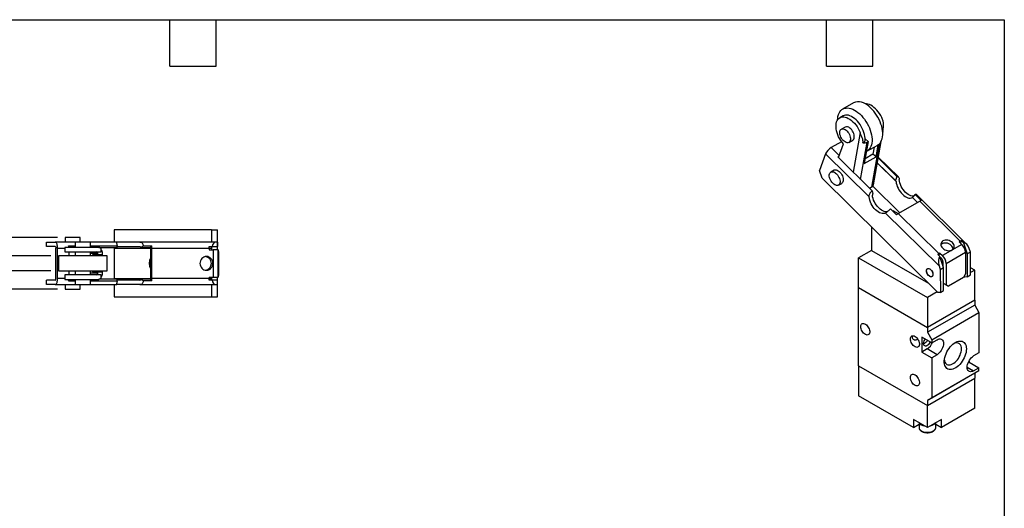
# Model space of a CAD drawing. Header units: millimetres. Extents: x 13 to 546, y 13 to 419.
# Tile 3 of 3: x 222 to 546, y 259 to 419. Entities that reach past the tile are written whole.
import ezdxf

# ---------------------------------------------------------------- set-up
doc = ezdxf.new("R2010")
doc.units = ezdxf.units.MM
doc.header["$LTSCALE"] = 2
doc.layers.add('DIMENSIONS', color=140, linetype='Continuous', lineweight=25)
doc.layers.add('TEXT', color=140, linetype='Continuous', lineweight=25)
doc.styles.add('SLDTEXTSTYLE0', font='TXT', dxfattribs={"width": 0.7})
doc.dimstyles.new('SLDDIMSTYLE1', dxfattribs={"dimtxt": 4.316016, "dimasz": 6.604, "dimexe": 0, "dimexo": 0.0625, "dimgap": 1.079004, "dimtad": 0, "dimtih": 1, "dimtoh": 1, "dimrnd": 1e-09, "dimzin": 4, "dimdsep": 46, "dimtxsty": 'SLDTEXTSTYLE0', "dimsah": 1, "dimcen": 0.09, "dimadec": 0, "dimazin": 1, "dimtfac": 1, "dimtofl": 0, "dimtmove": 0, "dimatfit": 3, "dimfxl": 0, "dimfrac": 2, "dimtolj": 1, "dimtzin": 12, "dimarcsym": 0})
doc.dimstyles.new('SLDDIMSTYLE5', dxfattribs={"dimtxt": 4.316016, "dimasz": 6.604, "dimexe": 0, "dimexo": 0.0625, "dimgap": 1.079004, "dimtad": 0, "dimtih": 1, "dimtoh": 1, "dimrnd": 1e-09, "dimzin": 4, "dimdsep": 46, "dimtxsty": 'SLDTEXTSTYLE0', "dimsah": 1, "dimcen": 0.09, "dimadec": 0, "dimazin": 1, "dimtfac": 1, "dimtmove": 0, "dimatfit": 0, "dimfxl": 0, "dimfrac": 2, "dimtolj": 1, "dimtzin": 12, "dimarcsym": 0})

# ---------------------------------------------------------------- blocks, each defined once
blk = doc.blocks.new('_D_20')
at = {"layer": 'DIMENSIONS'}
for p, q in [((180.51, 373.87), (179.06, 373.87)), ((179.06, 373.87), (179.06, 367.01)), ((193.33, 373.87), (194.78, 373.87)), ((194.78, 373.87), (194.78, 367.01)), ((201.11, 373.87), (213.81, 373.87)), ((213.81, 373.87), (213.81, 341.52)), ((179.06, 367.01), (180.51, 367.01)), ((194.78, 367.01), (193.33, 367.01)), ((232.66, 341.52), (207.46, 341.52)), ((232.66, 336.52), (207.46, 336.52)), ((213.81, 336.52), (213.81, 323.82))]:
    blk.add_line(p, q, dxfattribs=at)
for points in [[(213.81, 341.52), (214.83, 348.12), (212.8, 348.12)], [(213.81, 336.52), (212.8, 329.91), (214.83, 329.91)]]:
    blk.add_solid(points, dxfattribs=at)
at = {"layer": 'DIMENSIONS', "char_height": 4.233, "attachment_point": 1, "style": 'SLDTEXTSTYLE0'}
for s, insert in [('5.0', (182.3, 380.29)), ('0.20', (180.51, 372.46))]:
    blk.add_mtext(s, dxfattribs=dict(at, insert=insert))
blk = doc.blocks.new('_D_21')
at = {"layer": 'DIMENSIONS'}
for p, q in [((212.29, 347.52), (186.65, 347.52)), ((193, 347.52), (193, 330.52)), ((234.79, 347.52), (215.34, 347.52)), ((212.29, 330.52), (186.65, 330.52)), ((193, 320.08), (193, 330.52)), ((234.79, 330.52), (215.34, 330.52)), ((159.7, 320.08), (158.25, 320.08)), ((158.25, 320.08), (158.25, 313.22)), ((172.52, 320.08), (173.97, 320.08)), ((173.97, 320.08), (173.97, 313.22)), ((180.3, 320.08), (193, 320.08)), ((158.25, 313.22), (159.7, 313.22)), ((173.97, 313.22), (172.52, 313.22))]:
    blk.add_line(p, q, dxfattribs=at)
for points in [[(193, 347.52), (191.99, 340.91), (194.02, 340.91)], [(193, 330.52), (194.02, 337.12), (191.99, 337.12)]]:
    blk.add_solid(points, dxfattribs=at)
at = {"layer": 'DIMENSIONS', "char_height": 4.233, "attachment_point": 1, "style": 'SLDTEXTSTYLE0'}
for s, insert in [('17.0', (159.7, 326.51)), ('0.67', (159.7, 318.68))]:
    blk.add_mtext(s, dxfattribs=dict(at, insert=insert))

msp = doc.modelspace()

# ---------------------------------------------------------------- linework, layer by layer
for p, q in [((496.495, 391.76), (492.96, 389.719)), ((493.076, 387.477), (492.015, 386.864)), ((493.765, 383.833), (492.527, 383.119)), ((498.676, 382.029), (496.377, 369.018)), ((506.112, 382.366), (506.163, 382.395)), ((506.129, 382.166), (506.151, 382.293)), ((492.623, 379.003), (489.235, 377.048)), ((495.027, 378.789), (496.265, 379.503)), ((498.809, 366.621), (500.976, 378.887)), ((499.634, 378.626), (500.247, 378.98)), ((501.33, 379.091), (500.042, 371.806)), ((500.318, 379.892), (501.33, 379.091)), ((500.976, 378.887), (501.33, 379.091)), ((503.062, 364.807), (505.573, 379.023)), ((491.826, 374.493), (489.235, 377.048)), ((491.557, 373.771), (493.227, 378.257)), ((500.959, 375.862), (504.494, 377.903)), ((504.996, 378.276), (502.483, 364.055)), ((503.302, 377.215), (502.888, 374.876)), ((503.931, 374.051), (504.627, 377.985)), ((487.349, 374.964), (485.335, 369.553)), ((487.349, 374.964), (501.66, 360.854)), ((491.32, 374.005), (502.653, 362.83)), ((500.042, 371.806), (503.931, 374.051)), ((502.888, 374.876), (500.323, 373.395)), ((503.931, 374.051), (502.888, 374.876)), ((504.624, 373.648), (510.816, 367.542)), ((511.288, 367.434), (504.677, 373.952)), ((486.196, 366.972), (485.335, 369.553)), ((490.146, 369.64), (489.085, 369.028)), ((504.338, 372.031), (510.499, 365.956)), ((504.352, 372.111), (510.294, 366.252)), ((486.196, 366.972), (524.299, 329.403)), ((491.585, 364.698), (492.646, 365.31)), ((502.483, 364.055), (501.807, 363.665)), ((511.709, 355.633), (502.854, 364.364)), ((511.233, 355.358), (518.304, 359.44)), ((515.873, 360.657), (517.549, 359.005)), ((515.92, 360.705), (517.609, 359.039)), ((516.811, 361.631), (518.813, 359.657)), ((533.72, 345.317), (517.191, 361.614)), ((518.304, 359.44), (531.636, 346.295)), ((510.651, 354.945), (508.649, 356.919)), ((509.495, 356.361), (509.319, 356.259)), ((509.495, 356.361), (511.232, 355.358)), ((507.034, 355.555), (524.653, 338.183)), ((524.565, 342.213), (511.233, 355.358)), ((285.428, 350.018), (253.428, 350.018)), ((253.428, 350.018), (253.428, 346.018)), ((285.428, 350.018), (287.428, 350.018)), ((285.428, 350.018), (285.428, 346.018)), ((287.428, 346.018), (287.428, 350.018)), ((502.424, 350.971), (502.424, 343.297)), ((237.331, 347.518), (237.331, 346.018)), ((240.286, 347.518), (237.331, 347.518)), ((242.331, 347.518), (240.286, 347.518)), ((242.331, 346.018), (242.331, 347.518)), ((531.688, 345.691), (531.974, 346.459)), ((531.974, 346.459), (532.658, 345.786)), ((231.259, 344.518), (231.259, 346.018)), ((231.259, 346.018), (234.108, 346.018)), ((234.108, 344.518), (231.259, 344.518)), ((240.699, 346.018), (234.108, 346.018)), ((234.275, 334.018), (234.275, 344.018)), ((234.776, 344.018), (234.776, 334.018)), ((234.776, 344.018), (237.199, 344.018)), ((237.199, 344.268), (237.199, 342.768)), ((248.377, 344.268), (237.199, 344.268)), ((238.495, 344.79), (240.699, 344.79)), ((240.699, 346.018), (240.699, 344.268)), ((243.654, 346.018), (240.699, 346.018)), ((245.699, 346.018), (243.654, 346.018)), ((245.699, 344.268), (245.699, 346.018)), ((254.347, 346.018), (245.699, 346.018)), ((245.699, 344.79), (254.523, 344.79)), ((248.429, 344.26), (254.315, 344.26)), ((249.199, 342.768), (249.199, 343.742)), ((253.428, 344.26), (253.428, 344.018)), ((253.428, 344.018), (265.384, 344.018)), ((253.428, 344.018), (253.428, 334.018)), ((261.947, 346.018), (254.347, 346.018)), ((254.361, 344.518), (261.947, 344.518)), ((286.864, 346.018), (261.947, 346.018)), ((262.272, 344.26), (265.364, 344.26)), ((263.003, 344.79), (265.833, 344.79)), ((265.364, 344.26), (265.833, 344.79)), ((265.384, 344.018), (265.384, 334.018)), ((265.885, 344.018), (284.739, 344.018)), ((265.885, 334.018), (265.885, 344.018)), ((284.718, 344.518), (285.684, 344.518)), ((284.739, 344.018), (284.739, 343.518)), ((284.739, 344.018), (285.428, 344.018)), ((284.739, 343.518), (285.964, 343.518)), ((285.428, 344.518), (285.428, 344.018)), ((285.428, 344.018), (285.428, 343.518)), ((285.684, 344.518), (287.406, 344.518)), ((285.964, 343.518), (285.964, 334.518)), ((287.63, 343.518), (285.964, 343.518)), ((287.406, 346.018), (286.864, 346.018)), ((287.406, 346.018), (287.406, 344.518)), ((287.488, 346.018), (287.406, 346.018)), ((287.406, 344.518), (287.488, 344.518)), ((287.428, 343.518), (287.428, 344.518)), ((287.488, 344.518), (287.488, 346.018)), ((287.63, 334.518), (287.63, 343.518)), ((287.63, 343.518), (287.706, 343.518)), ((287.706, 343.518), (287.715, 342.518)), ((502.424, 343.297), (498.182, 340.848)), ((502.424, 343.297), (521.201, 332.457)), ((532.148, 345.237), (525.784, 341.563)), ((531.636, 346.295), (531.282, 346.091)), ((531.282, 346.091), (532.148, 345.237)), ((532.658, 345.786), (533.875, 342.137)), ((534.936, 342.749), (534.552, 343.898)), ((235.199, 341.518), (235.199, 336.518)), ((244.655, 341.518), (235.199, 341.518)), ((237.199, 342.768), (249.199, 342.768)), ((238.547, 342.768), (238.547, 341.518)), ((240.699, 342.768), (240.699, 341.518)), ((251.199, 341.518), (244.655, 341.518)), ((245.699, 341.518), (245.699, 342.768)), ((248.155, 342.268), (245.699, 342.268)), ((248.155, 341.768), (246.334, 341.768)), ((246.334, 341.768), (246.334, 341.518)), ((247.809, 341.518), (247.809, 341.768)), ((248.155, 341.768), (248.155, 342.268)), ((249.63, 341.768), (248.155, 341.768)), ((249.63, 341.768), (249.63, 342.268)), ((251.199, 336.518), (251.199, 341.518)), ((287.715, 342.518), (287.715, 335.518)), ((498.182, 340.848), (520.809, 327.785)), ((498.182, 331.049), (498.182, 340.848)), ((524.879, 341.295), (524.196, 341.969)), ((524.918, 342.418), (524.565, 342.213)), ((524.602, 341.569), (524.918, 342.418)), ((526.097, 337.647), (524.879, 341.295)), ((524.918, 342.418), (525.784, 341.563)), ((525.431, 340.613), (524.948, 341.088)), ((526.962, 338.977), (533.326, 342.651)), ((533.326, 342.651), (533.38, 335.62)), ((534.936, 342.749), (533.875, 342.137)), ((533.875, 342.137), (533.933, 334.588)), ((534.993, 335.2), (534.936, 342.749)), ((524.653, 338.183), (525.036, 337.035)), ((525.036, 337.035), (526.097, 337.647)), ((525.036, 337.035), (525.094, 329.485)), ((525.893, 339.702), (525.489, 339.469)), ((525.902, 339.579), (525.912, 338.2)), ((526.155, 330.097), (526.097, 337.647)), ((526.962, 338.977), (527.016, 331.947)), ((536.365, 336.766), (534.975, 337.568)), ((536.365, 336.766), (534.988, 335.97)), ((536.365, 326.967), (536.365, 336.766)), ((231.259, 332.018), (231.259, 333.518)), ((234.108, 333.518), (231.259, 333.518)), ((237.199, 334.018), (234.776, 334.018)), ((235.199, 336.518), (244.655, 336.518)), ((237.199, 335.268), (237.199, 333.768)), ((249.199, 335.268), (237.199, 335.268)), ((237.199, 333.768), (248.377, 333.768)), ((238.547, 336.518), (238.547, 335.268)), ((240.699, 336.518), (240.699, 335.268)), ((240.699, 333.768), (240.699, 332.018)), ((244.655, 336.518), (251.199, 336.518)), ((245.699, 335.268), (245.699, 336.518)), ((248.155, 335.768), (245.699, 335.768)), ((245.699, 332.018), (245.699, 333.768)), ((246.334, 336.518), (246.334, 336.268)), ((246.334, 336.268), (248.155, 336.268)), ((247.809, 336.268), (247.809, 336.518)), ((248.155, 335.768), (248.155, 336.268)), ((248.155, 336.268), (249.63, 336.268)), ((254.315, 333.776), (248.429, 333.776)), ((249.199, 334.294), (249.199, 335.268)), ((249.63, 335.768), (249.63, 336.268)), ((253.428, 334.018), (265.384, 334.018)), ((253.428, 334.018), (253.428, 333.776)), ((261.947, 333.518), (254.361, 333.518)), ((265.364, 333.776), (262.272, 333.776)), ((265.833, 333.247), (265.364, 333.776)), ((284.739, 334.018), (265.885, 334.018)), ((285.684, 333.518), (284.718, 333.518)), ((284.739, 334.518), (284.739, 334.018)), ((284.739, 334.518), (285.964, 334.518)), ((284.739, 334.018), (285.428, 334.018)), ((285.428, 334.518), (285.428, 334.018)), ((285.428, 334.018), (285.428, 333.518)), ((287.406, 333.518), (285.684, 333.518)), ((285.964, 334.518), (287.63, 334.518)), ((287.406, 332.018), (287.406, 333.518)), ((287.488, 333.518), (287.406, 333.518)), ((287.428, 333.518), (287.428, 334.518)), ((287.488, 332.018), (287.488, 333.518)), ((287.63, 334.518), (287.706, 334.518)), ((287.715, 335.518), (287.706, 334.518)), ((532.679, 334.392), (527.73, 331.535)), ((533.38, 335.62), (532.679, 334.392)), ((533.138, 334.506), (532.886, 334.754)), ((533.933, 334.588), (533.138, 334.506)), ((533.933, 334.588), (534.993, 335.2)), ((234.108, 332.018), (231.259, 332.018)), ((234.108, 332.018), (240.699, 332.018)), ((237.331, 332.018), (237.331, 330.518)), ((237.331, 330.518), (240.286, 330.518)), ((238.495, 333.247), (240.699, 333.247)), ((240.286, 330.518), (242.331, 330.518)), ((240.699, 332.018), (243.654, 332.018)), ((242.331, 330.518), (242.331, 332.018)), ((243.654, 332.018), (245.699, 332.018)), ((245.699, 333.247), (254.523, 333.247)), ((245.699, 332.018), (254.347, 332.018)), ((253.428, 332.018), (253.428, 328.018)), ((261.947, 332.018), (254.347, 332.018)), ((261.947, 332.018), (286.864, 332.018)), ((265.833, 333.247), (263.003, 333.247)), ((285.428, 332.018), (285.428, 328.018)), ((286.864, 332.018), (287.406, 332.018)), ((287.406, 332.018), (287.488, 332.018)), ((287.428, 328.018), (287.428, 332.018)), ((498.182, 305.328), (498.182, 331.049)), ((498.182, 331.049), (520.809, 317.987)), ((527.016, 331.947), (526.137, 332.445)), ((526.137, 332.443), (526.669, 332.136)), ((526.669, 332.136), (527.73, 331.535)), ((527.73, 331.535), (527.016, 331.947)), ((253.428, 328.018), (285.428, 328.018)), ((285.428, 328.018), (287.428, 328.018)), ((524.045, 329.653), (520.809, 327.785)), ((520.809, 327.785), (520.809, 317.987)), ((536.365, 326.967), (520.809, 317.987)), ((525.094, 329.485), (524.299, 329.403)), ((525.094, 329.485), (526.155, 330.097)), ((536.365, 326.967), (536.365, 325.334)), ((536.365, 325.334), (520.809, 316.354)), ((536.365, 325.334), (537.78, 322.885)), ((522.223, 313.904), (537.78, 322.885)), ((537.78, 322.885), (537.78, 309.616)), ((520.809, 317.987), (520.809, 316.354)), ((522.223, 312.883), (518.971, 314.761)), ((518.971, 314.761), (518.971, 309.862)), ((520.809, 316.354), (522.223, 313.904)), ((520.738, 310.882), (518.971, 309.862)), ((523.991, 309.005), (520.738, 310.882)), ((522.223, 313.904), (522.223, 312.883)), ((522.223, 312.883), (523.991, 313.904)), ((518.971, 309.862), (522.223, 307.984)), ((523.991, 309.005), (522.223, 307.984)), ((522.223, 307.984), (522.223, 294.715)), ((537.78, 309.616), (536.012, 308.595)), ((498.182, 305.328), (498.182, 295.53)), ((498.182, 305.328), (520.809, 292.266)), ((533.891, 304.921), (536.012, 303.696)), ((534.527, 306.594), (534.217, 306.415)), ((534.527, 307.038), (534.527, 306.594)), ((534.527, 306.594), (537.78, 304.717)), ((536.012, 303.696), (537.78, 304.717)), ((537.78, 303.696), (537.78, 304.717)), ((536.365, 302.879), (520.809, 293.899)), ((520.809, 292.266), (536.365, 301.246)), ((537.78, 303.696), (522.223, 294.715)), ((537.78, 303.696), (536.365, 302.879)), ((536.365, 302.879), (536.365, 301.246)), ((536.365, 291.448), (536.365, 301.246)), ((516.213, 285.12), (498.182, 295.53)), ((522.223, 294.715), (520.809, 293.899)), ((520.809, 293.899), (520.809, 292.266)), ((520.809, 285.08), (520.809, 292.266)), ((536.365, 291.448), (525.405, 285.12)), ((516.213, 287.733), (516.213, 285.12)), ((520.809, 285.08), (516.213, 287.733)), ((516.213, 285.12), (518.059, 286.186)), ((518.059, 286.592), (518.059, 285.08)), ((525.405, 287.733), (520.809, 285.08)), ((523.559, 285.08), (523.559, 286.592)), ((523.559, 286.186), (525.405, 285.12)), ((525.405, 285.12), (525.405, 287.733))]:
    msp.add_line(p, q)
at = {"flags": 128}
for points in [[(491.304, 386.185), (491.334, 386.728), (491.425, 387.34), (491.575, 387.903), (491.782, 388.412), (492.044, 388.862), (492.358, 389.247), (492.721, 389.564), (493.128, 389.809), (493.577, 389.979), (494.061, 390.074), (494.576, 390.091), (495.116, 390.031), (495.676, 389.894), (496.249, 389.681), (496.83, 389.396), (497.412, 389.041), (497.989, 388.619)], [(497.989, 388.619), (498.556, 388.136), (499.105, 387.596), (499.632, 387.005), (500.13, 386.369), (500.595, 385.696), (501.022, 384.991), (501.405, 384.264), (501.741, 383.52), (502.026, 382.769), (502.258, 382.019), (502.434, 381.276), (502.551, 380.549), (502.609, 379.847), (502.608, 379.175), (502.546, 378.542), (502.426, 377.954), (502.247, 377.417), (502.012, 376.937), (501.724, 376.519), (501.385, 376.167), (500.999, 375.886), (500.739, 375.748)], [(506.101, 386.315), (505.816, 386.972), (505.481, 387.613), (505.102, 388.231), (504.685, 388.815), (504.234, 389.357), (503.757, 389.85), (503.261, 390.286), (502.753, 390.659), (502.241, 390.963), (501.731, 391.194), (501.232, 391.348), (500.75, 391.424), (500.384, 391.427)], [(504.494, 377.903), (504.535, 377.927), (504.921, 378.208), (505.259, 378.56), (505.548, 378.978), (505.782, 379.458), (505.961, 379.995), (506.082, 380.583), (506.143, 381.216), (506.145, 381.888), (506.087, 382.59), (505.969, 383.317), (505.794, 384.06), (505.562, 384.81), (505.276, 385.561), (504.94, 386.305), (504.557, 387.032), (504.131, 387.737), (503.666, 388.41), (503.168, 389.046), (502.641, 389.637), (502.091, 390.177), (501.525, 390.66)], [(493.227, 378.257), (492.776, 378.798), (492.358, 379.382), (491.978, 379.999), (491.643, 380.64), (491.357, 381.297), (491.125, 381.959), (490.949, 382.616), (490.832, 383.26), (490.777, 383.88), (490.783, 384.468), (490.852, 385.016), (490.981, 385.514), (491.169, 385.956), (491.413, 386.336), (491.709, 386.648), (492.054, 386.886), (492.442, 387.049), (492.868, 387.133), (493.325, 387.137), (493.807, 387.062), (494.306, 386.907), (494.816, 386.677), (495.329, 386.373), (495.837, 386), (496.333, 385.564), (496.809, 385.071), (497.26, 384.529), (497.678, 383.945), (498.057, 383.327), (498.391, 382.685), (498.676, 382.029)], [(500.247, 378.98), (500.31, 379.53), (500.311, 380.119), (500.251, 380.74), (500.13, 381.384), (499.95, 382.04), (499.714, 382.7), (499.425, 383.354), (499.087, 383.992), (498.706, 384.605), (498.287, 385.185), (497.835, 385.722), (497.358, 386.21), (496.863, 386.64), (496.356, 387.007), (495.844, 387.306), (495.337, 387.531), (494.839, 387.681), (494.36, 387.752), (493.906, 387.743), (493.483, 387.655), (493.098, 387.489), (493.076, 387.477)], [(494.099, 382.775), (494.413, 382.491), (494.705, 382.155), (494.966, 381.778), (495.186, 381.373), (495.358, 380.954), (495.477, 380.535), (495.537, 380.13), (495.538, 379.752), (495.478, 379.416), (495.361, 379.133), (495.19, 378.911), (494.97, 378.759), (494.71, 378.681), (494.419, 378.681), (494.105, 378.758), (493.78, 378.911), (493.455, 379.132), (493.142, 379.416), (492.849, 379.752), (492.589, 380.129), (492.368, 380.534), (492.196, 380.953), (492.078, 381.373), (492.017, 381.778), (492.017, 382.155), (492.076, 382.491), (492.193, 382.775), (492.365, 382.997), (492.584, 383.149), (492.844, 383.226), (493.136, 383.226), (493.449, 383.149), (493.774, 382.997), (494.099, 382.775)], [(496.265, 379.503), (496.427, 379.625), (496.599, 379.847), (496.716, 380.131), (496.775, 380.467), (496.775, 380.844), (496.714, 381.249), (496.596, 381.668), (496.424, 382.088), (496.203, 382.493), (495.943, 382.87), (495.65, 383.206), (495.337, 383.489)], [(506.163, 382.395), (506.147, 382.27), (506.127, 382.19)], [(490.657, 368.684), (490.971, 368.4), (491.263, 368.064), (491.524, 367.687), (491.744, 367.282), (491.916, 366.863), (492.034, 366.444), (492.095, 366.039), (492.095, 365.662), (492.036, 365.325), (491.919, 365.042), (491.747, 364.82), (491.528, 364.668), (491.268, 364.59), (490.976, 364.59), (490.663, 364.668), (490.338, 364.82), (490.013, 365.041), (489.699, 365.325), (489.407, 365.661), (489.146, 366.038), (488.926, 366.443), (488.754, 366.862), (488.636, 367.282), (488.575, 367.687), (488.574, 368.064), (488.634, 368.4), (488.751, 368.684), (488.922, 368.906), (489.142, 369.058), (489.402, 369.135), (489.694, 369.135), (490.007, 369.058), (490.332, 368.906), (490.657, 368.684)], [(490.146, 369.64), (490.289, 369.706), (490.561, 369.756), (490.862, 369.729), (491.181, 369.625), (491.507, 369.448), (491.829, 369.204), (492.137, 368.901), (492.419, 368.549), (492.666, 368.16), (492.871, 367.749), (493.025, 367.328), (493.123, 366.912), (493.163, 366.515), (493.142, 366.151), (493.062, 365.832), (492.925, 365.569), (492.737, 365.371), (492.646, 365.31)], [(510.499, 365.956), (510.582, 365.408), (510.725, 364.843), (510.923, 364.274), (511.175, 363.71), (511.474, 363.162), (511.815, 362.642), (512.192, 362.159), (512.596, 361.723), (513.022, 361.341), (513.459, 361.022), (513.9, 360.77), (514.337, 360.592), (514.76, 360.491), (515.163, 360.468), (515.536, 360.523), (515.873, 360.657)], [(516.368, 361.092), (516.223, 361.08), (515.821, 361.103), (515.397, 361.204), (514.961, 361.383), (514.52, 361.634), (514.082, 361.953), (513.657, 362.335), (513.252, 362.772), (512.876, 363.255), (512.535, 363.775), (512.236, 364.322), (511.984, 364.886), (511.785, 365.456), (511.643, 366.02), (511.56, 366.568)], [(507.034, 355.555), (506.697, 355.421), (506.324, 355.365), (505.921, 355.388), (505.498, 355.49), (505.061, 355.668), (504.62, 355.919), (504.183, 356.239), (503.758, 356.62), (503.353, 357.057), (502.976, 357.54), (502.635, 358.06), (502.336, 358.607), (502.085, 359.171), (501.886, 359.741), (501.743, 360.305), (501.66, 360.854)], [(507.707, 356.021), (507.384, 355.977), (506.982, 356), (506.559, 356.102), (506.122, 356.28), (505.681, 356.531), (505.243, 356.851), (504.818, 357.233), (504.413, 357.669), (504.037, 358.152), (503.696, 358.672), (503.397, 359.22), (503.145, 359.783), (502.947, 360.353), (502.804, 360.918), (502.721, 361.466)], [(529.025, 345.83), (528.701, 346.101), (528.329, 346.326), (527.923, 346.497), (527.498, 346.607), (527.07, 346.652), (526.657, 346.629), (526.273, 346.541), (525.934, 346.391), (525.652, 346.183), (525.439, 345.926), (525.303, 345.631), (525.248, 345.308), (525.277, 344.97), (525.39, 344.629), (525.581, 344.299), (525.843, 343.993), (526.166, 343.722), (526.538, 343.497), (526.944, 343.326), (527.369, 343.217), (527.797, 343.172), (528.21, 343.194), (528.594, 343.282), (528.933, 343.433), (529.215, 343.64), (529.428, 343.897), (529.565, 344.192), (529.619, 344.515), (529.59, 344.854), (529.477, 345.194), (529.287, 345.524), (529.025, 345.83)], [(234.108, 346.018), (234.239, 345.98), (234.364, 345.866), (234.479, 345.681), (234.58, 345.432), (234.663, 345.129), (234.725, 344.784), (234.763, 344.408), (234.776, 344.018)], [(234.108, 344.518), (234.141, 344.509), (234.172, 344.48), (234.201, 344.434), (234.226, 344.372), (234.247, 344.296), (234.263, 344.21), (234.272, 344.116), (234.275, 344.018)], [(283.796, 341.268), (283.382, 341.225), (282.984, 341.097), (282.618, 340.889), (282.296, 340.609), (282.033, 340.268), (281.837, 339.879), (281.716, 339.457), (281.675, 339.018), (281.716, 338.579), (281.837, 338.157), (282.033, 337.768), (282.296, 337.427), (282.618, 337.147), (282.984, 336.939), (283.382, 336.811), (283.796, 336.768), (284.21, 336.811), (284.608, 336.939), (284.975, 337.147), (285.296, 337.427), (285.56, 337.768), (285.756, 338.157), (285.876, 338.579), (285.917, 339.018), (285.876, 339.457), (285.756, 339.879), (285.56, 340.268), (285.296, 340.609), (284.975, 340.889), (284.608, 341.097), (284.21, 341.225), (283.796, 341.268)], [(522.648, 335.362), (522.617, 335.087), (522.526, 334.863), (522.381, 334.704), (522.189, 334.619), (521.963, 334.612), (521.715, 334.685), (521.459, 334.833), (521.211, 335.047), (520.984, 335.314), (520.793, 335.621), (520.648, 335.948), (520.557, 336.276), (520.526, 336.587), (520.557, 336.862), (520.648, 337.086), (520.793, 337.245), (520.984, 337.33), (521.211, 337.337), (521.459, 337.264), (521.715, 337.117), (521.963, 336.903), (522.189, 336.635), (522.381, 336.328), (522.526, 336.002), (522.617, 335.673), (522.648, 335.362)], [(520.587, 336.96), (520.701, 337.159), (520.866, 337.289), (521.073, 337.343), (521.31, 337.317), (521.563, 337.213), (521.818, 337.037), (522.059, 336.799), (522.272, 336.514), (522.446, 336.197), (522.57, 335.867), (522.637, 335.543), (522.642, 335.245), (522.587, 334.989), (522.473, 334.79), (522.308, 334.66), (522.101, 334.606), (521.864, 334.632), (521.611, 334.736), (521.356, 334.912), (521.115, 335.15), (520.901, 335.436), (520.728, 335.753), (520.604, 336.082), (520.537, 336.406), (520.531, 336.704), (520.587, 336.96)], [(234.108, 333.518), (234.141, 333.528), (234.172, 333.556), (234.201, 333.602), (234.226, 333.665), (234.247, 333.74), (234.263, 333.827), (234.272, 333.921), (234.275, 334.018)], [(234.776, 334.018), (234.763, 333.628), (234.725, 333.253), (234.663, 332.907), (234.58, 332.604), (234.479, 332.355), (234.364, 332.17), (234.239, 332.057), (234.108, 332.018)], [(498.889, 318.23), (498.919, 318.557), (499.009, 318.836), (499.155, 319.055), (499.351, 319.206), (499.588, 319.281), (499.858, 319.278), (500.149, 319.197), (500.449, 319.041), (500.746, 318.817), (501.028, 318.534), (501.283, 318.204), (501.5, 317.839), (501.672, 317.455), (501.791, 317.068), (501.851, 316.693), (501.851, 316.346), (501.791, 316.041), (501.672, 315.791), (501.5, 315.605), (501.283, 315.492), (501.028, 315.455), (500.746, 315.497), (500.449, 315.616), (500.149, 315.807), (499.858, 316.062), (499.588, 316.371), (499.351, 316.72), (499.155, 317.096), (499.009, 317.484), (498.919, 317.867), (498.889, 318.23)], [(515.223, 314.189), (515.253, 314.517), (515.343, 314.796), (515.489, 315.015), (515.685, 315.165), (515.922, 315.241), (516.192, 315.238), (516.483, 315.157), (516.783, 315.001), (517.08, 314.777), (517.362, 314.494), (517.617, 314.163), (517.835, 313.798), (518.006, 313.415), (518.125, 313.027), (518.185, 312.653), (518.185, 312.306), (518.125, 312.001), (518.006, 311.75), (517.835, 311.565), (517.617, 311.451), (517.362, 311.415), (517.08, 311.457), (516.783, 311.576), (516.483, 311.767), (516.192, 312.022), (515.922, 312.33), (515.685, 312.68), (515.489, 313.056), (515.343, 313.444), (515.253, 313.826), (515.223, 314.189)], [(521.721, 313.173), (521.632, 312.982), (521.435, 312.654), (521.2, 312.362), (520.941, 312.122), (520.671, 311.948), (520.404, 311.848), (520.155, 311.828), (519.938, 311.89), (519.764, 312.029), (519.642, 312.238), (519.58, 312.507), (519.58, 312.819), (519.642, 313.16), (519.764, 313.51), (519.938, 313.85), (520.109, 314.104)], [(523.991, 313.904), (524.359, 314.079), (524.717, 314.175), (525.052, 314.188), (525.355, 314.118), (525.616, 313.967), (525.828, 313.74), (525.984, 313.443), (526.08, 313.086), (526.112, 312.679), (526.08, 312.235), (525.984, 311.767), (525.828, 311.29), (525.616, 310.818), (525.355, 310.365), (525.052, 309.945), (524.717, 309.571), (524.359, 309.255), (523.991, 309.005)], [(533.643, 310.902), (533.613, 310.347), (533.524, 309.767), (533.377, 309.171), (533.174, 308.568), (532.92, 307.97), (532.617, 307.385), (532.272, 306.823), (531.889, 306.294), (531.476, 305.806), (531.038, 305.367), (530.583, 304.984), (530.118, 304.664), (529.652, 304.412), (529.191, 304.232), (528.744, 304.128), (528.317, 304.099), (527.918, 304.148), (527.553, 304.274), (527.229, 304.473), (526.949, 304.744), (526.72, 305.081), (526.545, 305.48), (526.427, 305.933), (526.367, 306.433), (526.367, 306.971), (526.427, 307.54), (526.545, 308.13), (526.72, 308.73), (526.949, 309.332), (527.229, 309.925), (527.553, 310.5), (527.918, 311.046), (528.317, 311.556), (528.744, 312.02), (529.191, 312.432), (529.652, 312.784), (530.118, 313.07), (530.583, 313.287), (531.038, 313.43), (531.476, 313.496), (531.889, 313.486), (532.272, 313.398), (532.617, 313.236), (532.92, 313), (533.174, 312.695), (533.377, 312.327), (533.524, 311.9), (533.613, 311.423), (533.643, 310.902)], [(526.386, 307.211), (526.428, 306.964), (526.547, 306.576), (526.722, 306.245), (526.95, 305.979), (527.226, 305.782), (527.543, 305.661), (527.896, 305.616), (528.276, 305.649), (528.676, 305.759), (529.086, 305.944), (529.499, 306.199), (529.905, 306.52), (530.296, 306.9), (530.664, 307.33), (531, 307.802), (531.297, 308.305), (531.55, 308.828), (531.752, 309.361), (531.899, 309.892), (531.989, 310.409), (532.019, 310.902)], [(536.012, 303.696), (535.644, 303.521), (535.286, 303.425), (534.951, 303.412), (534.648, 303.482), (534.387, 303.633), (534.175, 303.86), (534.018, 304.157), (533.923, 304.514), (533.891, 304.921), (533.923, 305.365), (534.018, 305.833), (534.175, 306.31), (534.387, 306.782), (534.648, 307.235), (534.951, 307.655), (535.286, 308.029), (535.644, 308.345), (536.012, 308.595)], [(515.223, 301.533), (515.253, 301.86), (515.343, 302.14), (515.489, 302.359), (515.685, 302.509), (515.922, 302.584), (516.192, 302.581), (516.483, 302.5), (516.783, 302.345), (517.08, 302.121), (517.362, 301.838), (517.617, 301.507), (517.835, 301.142), (518.006, 300.758), (518.125, 300.371), (518.185, 299.996), (518.185, 299.649), (518.125, 299.344), (518.006, 299.094), (517.835, 298.908), (517.617, 298.795), (517.362, 298.759), (517.08, 298.801), (516.783, 298.92), (516.483, 299.11), (516.192, 299.365), (515.922, 299.674), (515.685, 300.023), (515.489, 300.4), (515.343, 300.787), (515.253, 301.17), (515.223, 301.533)], [(518.059, 285.08), (518.07, 284.941), (518.153, 284.669), (518.317, 284.409), (518.556, 284.169), (518.865, 283.957), (519.232, 283.779), (519.647, 283.641), (520.097, 283.546), (520.569, 283.498), (521.049, 283.498), (521.521, 283.546), (521.971, 283.641), (522.386, 283.779), (522.754, 283.957), (523.062, 284.169), (523.301, 284.409), (523.465, 284.669), (523.549, 284.941), (523.559, 285.08)]]:
    msp.add_lwpolyline(points, dxfattribs=at)
for centre, radius, start, end in [((498.193, 387.476), 4.608, 43.70355, 111.62755), ((494.3, 382.516), 1.422, 43.21131, 112.11979), ((499.876, 380.963), 2.35, 264.08945, 297.91798), ((491.648, 372.968), 4.74, 120.6029, 155.09287), ((494.193, 370.588), 4.465, 122.901, 130.05914), ((501.987, 365.035), 1.099, 296.82054, 348.00507), ((519.316, 357.77), 1.953, 104.93214, 121.21699), ((513.362, 351.741), 4.197, 120.48096, 130.23641), ((532.826, 344.267), 2.352, 111.24071, 120.41262), ((233.084, 344.045), 5.462, 2.25421, 7.83515), ((247.609, 342.27), 2.02, 359.93888, 38.11046), ((264.032, 344.024), 1.353, 359.7703, 10.06723), ((260.256, 344.029), 5.629, 359.89164, 7.7691), ((278.895, 344.021), 5.844, 359.97247, 4.8808), ((526.797, 343.199), 2.517, 41.88775, 127.94905), ((527.434, 343.52), 1.838, 5.2715, 47.70873), ((529.412, 342.43), 3.92, 3.23695, 45.73727), ((247.659, 342.272), 0.496, 359.52124, 89.51311), ((268.428, 339.018), 3.5, 150.40303, 209.59697), ((283.173, 339.018), 2.265, 279.47298, 80.52702), ((526.489, 338.911), 3.823, 120.22856, 126.85992), ((524.336, 339.49), 1.568, 3.23695, 45.73727), ((523.048, 338.756), 3.92, 3.23695, 45.73727), ((233.088, 333.991), 5.458, 352.16369, 357.66358), ((247.659, 335.764), 0.496, 270.48689, 0.47876), ((247.609, 335.766), 2.02, 321.88954, 0.06112), ((264.032, 334.013), 1.353, 349.93277, 0.2297), ((260.256, 334.008), 5.629, 352.2309, 0.10836), ((278.895, 334.015), 5.844, 355.1192, 0.02753), ((518.285, 314.731), 4.564, 302.51406, 338.554), ((530.333, 311.195), 1.711, 350.1581, 116.5132), ((520.144, 288.337), 2.707, 216.77094, 263.23444), ((521.398, 288.475), 2.852, 278.70823, 321.92677)]:
    msp.add_arc(centre, radius, start, end)
for centre, major_axis, ratio, start_param, end_param in [((513.891, 364.709), (-0.547, 4.594), 0.8088065, 0.8135532, 1.1337172), ((505.647, 359.949), (-2.813, 3.567), 0.2943938, 0.4370129, 0.7571769), ((513.891, 364.709), (-0.547, 4.594), 0.8088065, 3.5661504, 3.8863144), ((258.815, 344.848), (4.494, 0.644), 0.3485355, 2.785942, 3.106106), ((258.815, 344.848), (4.494, 0.644), 0.3485355, 5.5385392, 5.8587033), ((286.864, 344.018), (0, 2), 0.6090574, 0, 1.3181161), ((533.138, 343.082), (-0.595, 2.686), 0.5753336, 4.8919159, 6.210032), ((526.067, 339), (-0.595, 2.686), 0.5753336, 0.4322072, 1.7503233), ((258.815, 333.188), (4.494, -0.644), 0.3485355, 3.1770793, 3.4972433), ((258.815, 333.188), (4.494, -0.644), 0.3485355, 0.4244821, 0.7446461), ((286.864, 334.018), (0, 2), 0.6090574, 1.8234766, 3.1415927)]:
    msp.add_ellipse(centre, major_axis=major_axis, ratio=ratio, start_param=start_param, end_param=end_param)
for points, knots in [([(506.163, 382.395), (506.21, 382.661), (506.259, 382.954), (506.345, 383.582), (506.38, 383.917), (506.406, 384.594), (506.398, 384.939), (506.311, 385.633), (506.231, 385.983), (506.101, 386.315)], [0, 0, 0, 0, 0.25, 0.25, 0.5, 0.5, 0.75, 0.75, 1, 1, 1, 1]), ([(499.634, 378.626), (499.681, 378.892), (499.678, 379.154), (499.596, 379.686), (499.518, 379.955), (499.321, 380.504), (499.202, 380.785), (498.945, 381.381), (498.807, 381.697), (498.676, 382.029)], [0, 0, 0, 0, 0.25, 0.25, 0.5, 0.5, 0.75, 0.75, 1, 1, 1, 1]), ([(510.499, 365.956), (510.491, 366.038), (510.47, 366.109), (510.401, 366.213), (510.353, 366.246), (510.294, 366.252)], [0, 0, 0, 0, 0.5, 0.5, 1, 1, 1, 1]), ([(510.816, 367.542), (510.932, 367.568), (511.031, 367.568), (511.207, 367.512), (511.28, 367.456), (511.4, 367.287), (511.446, 367.174), (511.517, 366.903), (511.542, 366.743), (511.56, 366.568)], [0, 0, 0, 0, 0.25, 0.25, 0.5, 0.5, 0.75, 0.75, 1, 1, 1, 1]), ([(501.66, 360.854), (501.643, 361.028), (501.653, 361.205), (501.731, 361.565), (501.799, 361.742), (501.937, 362.001), (501.989, 362.086), (502.103, 362.25), (502.164, 362.33), (502.359, 362.56), (502.504, 362.703), (502.653, 362.83)], [0, 0, 0, 0, 0.25, 0.25, 0.5, 0.5, 0.625, 0.625, 0.75, 0.75, 1, 1, 1, 1]), ([(502.881, 361.973), (502.823, 361.899), (502.778, 361.813), (502.723, 361.637), (502.713, 361.548), (502.721, 361.466)], [0, 0, 0, 0, 0.5, 0.5, 1, 1, 1, 1]), ([(517.186, 361.608), (517.143, 361.635), (517.069, 361.681), (516.889, 361.646), (516.811, 361.631)], [0, 0, 0, 0, 0.5719473, 1, 1, 1, 1]), ([(508.649, 356.919), (508.496, 356.794), (508.347, 356.662), (508.049, 356.389), (507.905, 356.253), (507.628, 356), (507.496, 355.883), (507.251, 355.689), (507.138, 355.611), (507.034, 355.555)], [0, 0, 0, 0, 0.25, 0.25, 0.5, 0.5, 0.75, 0.75, 1, 1, 1, 1]), ([(249.188, 343.742), (249.19, 343.762), (249.197, 343.836), (249.061, 344.033), (248.784, 344.227), (248.498, 344.256), (248.377, 344.268)], [0, 0, 0, 0, 0.11781791, 0.43622562, 0.76369833, 1, 1, 1, 1]), ([(254.523, 344.79), (254.5, 344.977), (254.47, 345.148), (254.409, 345.458), (254.379, 345.59), (254.333, 345.806), (254.317, 345.887), (254.312, 345.993), (254.323, 346.018), (254.347, 346.018)], [0, 0, 0, 0, 0.25, 0.25, 0.5, 0.5, 0.75, 0.75, 1, 1, 1, 1]), ([(254.347, 344.518), (254.336, 344.518), (254.328, 344.496), (254.318, 344.408), (254.316, 344.342), (254.315, 344.26)], [0, 0, 0, 0, 0.5, 0.5, 1, 1, 1, 1]), ([(261.947, 346.018), (262.093, 346.018), (262.226, 345.994), (262.468, 345.888), (262.573, 345.808), (262.705, 345.647), (262.746, 345.586), (262.817, 345.454), (262.849, 345.382), (262.933, 345.152), (262.974, 344.977), (263.003, 344.79)], [0, 0, 0, 0, 0.25, 0.25, 0.5, 0.5, 0.625, 0.625, 0.75, 0.75, 1, 1, 1, 1]), ([(261.947, 344.518), (262.016, 344.518), (262.082, 344.496), (262.194, 344.408), (262.24, 344.342), (262.272, 344.26)], [0, 0, 0, 0, 0.5, 0.5, 1, 1, 1, 1]), ([(249.188, 334.294), (249.19, 334.274), (249.197, 334.201), (249.061, 334.003), (248.784, 333.81), (248.498, 333.781), (248.377, 333.768)], [0, 0, 0, 0, 0.11781791, 0.43622562, 0.76369833, 1, 1, 1, 1]), ([(261.947, 333.518), (262.016, 333.518), (262.082, 333.54), (262.194, 333.628), (262.24, 333.694), (262.272, 333.776)], [0, 0, 0, 0, 0.5, 0.5, 1, 1, 1, 1]), ([(254.347, 332.018), (254.323, 332.018), (254.313, 332.043), (254.317, 332.148), (254.332, 332.229), (254.367, 332.39), (254.38, 332.451), (254.409, 332.583), (254.424, 332.654), (254.469, 332.884), (254.5, 333.059), (254.523, 333.247)], [0, 0, 0, 0, 0.25, 0.25, 0.5, 0.5, 0.625, 0.625, 0.75, 0.75, 1, 1, 1, 1]), ([(263.003, 333.247), (262.974, 333.059), (262.934, 332.888), (262.822, 332.579), (262.751, 332.446), (262.575, 332.23), (262.469, 332.149), (262.229, 332.043), (262.093, 332.018), (261.947, 332.018)], [0, 0, 0, 0, 0.25, 0.25, 0.5, 0.5, 0.75, 0.75, 1, 1, 1, 1]), ([(515.845, 314.81), (515.84, 314.723), (515.829, 314.512), (515.992, 314.208), (516.309, 313.955), (516.717, 313.825), (517.139, 313.862), (517.428, 314.008), (517.536, 314.163), (517.562, 314.2)], [0, 0, 0, 0, 0.1158307, 0.2799946, 0.4433489, 0.6254785, 0.7872767, 0.9499713, 1, 1, 1, 1]), ([(516.042, 315.22), (516.025, 315.204), (515.905, 315.085), (515.873, 314.937), (515.845, 314.81)], [0, 0, 0, 0, 0.1391891, 1, 1, 1, 1]), ([(520.886, 313.656), (520.808, 313.548), (520.626, 313.295), (520.235, 312.991), (519.851, 312.737), (519.666, 312.634), (519.593, 312.593)], [0, 0, 0, 0, 0.230862, 0.5431373, 0.8205529, 1, 1, 1, 1]), ([(518.062, 285.095), (518.066, 285.006), (518.074, 284.824), (518.173, 284.559), (518.33, 284.309), (518.544, 284.083), (518.803, 283.887), (519.097, 283.722), (519.409, 283.592), (519.722, 283.497), (520.012, 283.434), (520.294, 283.392), (520.554, 283.369), (520.732, 283.366), (520.809, 283.365)], [0, 0, 0, 0, 0.0906916, 0.1850973, 0.2810925, 0.3776618, 0.4732313, 0.5665773, 0.6564924, 0.7395725, 0.8139608, 0.8743013, 0.94504, 1, 1, 1, 1]), ([(520.809, 283.365), (520.963, 283.369), (521.178, 283.375), (521.49, 283.415), (521.749, 283.462), (522.042, 283.538), (522.331, 283.639), (522.607, 283.767), (522.862, 283.92), (523.088, 284.098), (523.278, 284.301), (523.429, 284.527), (523.524, 284.776), (523.567, 284.961), (523.557, 285.058), (523.556, 285.066)], [0, 0, 0, 0, 0.1096462, 0.1541401, 0.2274313, 0.3026208, 0.3824252, 0.4647957, 0.5490708, 0.6348322, 0.7217742, 0.8098799, 0.8995794, 0.9923226, 1, 1, 1, 1])]:
    msp.add_open_spline(points, degree=3, knots=knots)
msp.add_open_spline([(515.873, 360.657), (515.907, 360.676), (515.932, 360.69), (515.947, 360.701)], degree=3)
at = {"layer": 'TEXT'}
for p, q in [((12.7, 419.1), (546.1, 419.1)), ((271.78, 403.86), (271.78, 419.1)), ((287.02, 403.86), (287.02, 419.1)), ((487.68, 403.86), (487.68, 419.1)), ((502.92, 403.86), (502.92, 419.1)), ((546.1, 419.1), (546.1, 12.7)), ((271.78, 403.86), (287.02, 403.86)), ((487.68, 403.86), (502.92, 403.86))]:
    msp.add_line(p, q, dxfattribs=at)

# ---------------------------------------------------------------- dimensions: what is measured, and where the dimension line sits
at = {"layer": 'DIMENSIONS'}
for base, p1, p2, dimstyle, picture, middle in [((213.815, 341.518), (235.199, 336.518), (235.199, 341.518), 'SLDDIMSTYLE5', '_D_20', (213.815, 373.867)), ((193.002, 330.518), (237.331, 347.518), (237.331, 330.518), 'SLDDIMSTYLE1', '_D_21', (193.002, 320.082))]:
    dim = msp.add_linear_dim(base=base, p1=p1, p2=p2, angle=90, dimstyle=dimstyle, dxfattribs=at)
    dim.commit()
    dim.dimension.update_dxf_attribs({"geometry": picture, "text_midpoint": middle, "dimtype": 160})

doc.saveas('drawing.dxf')
